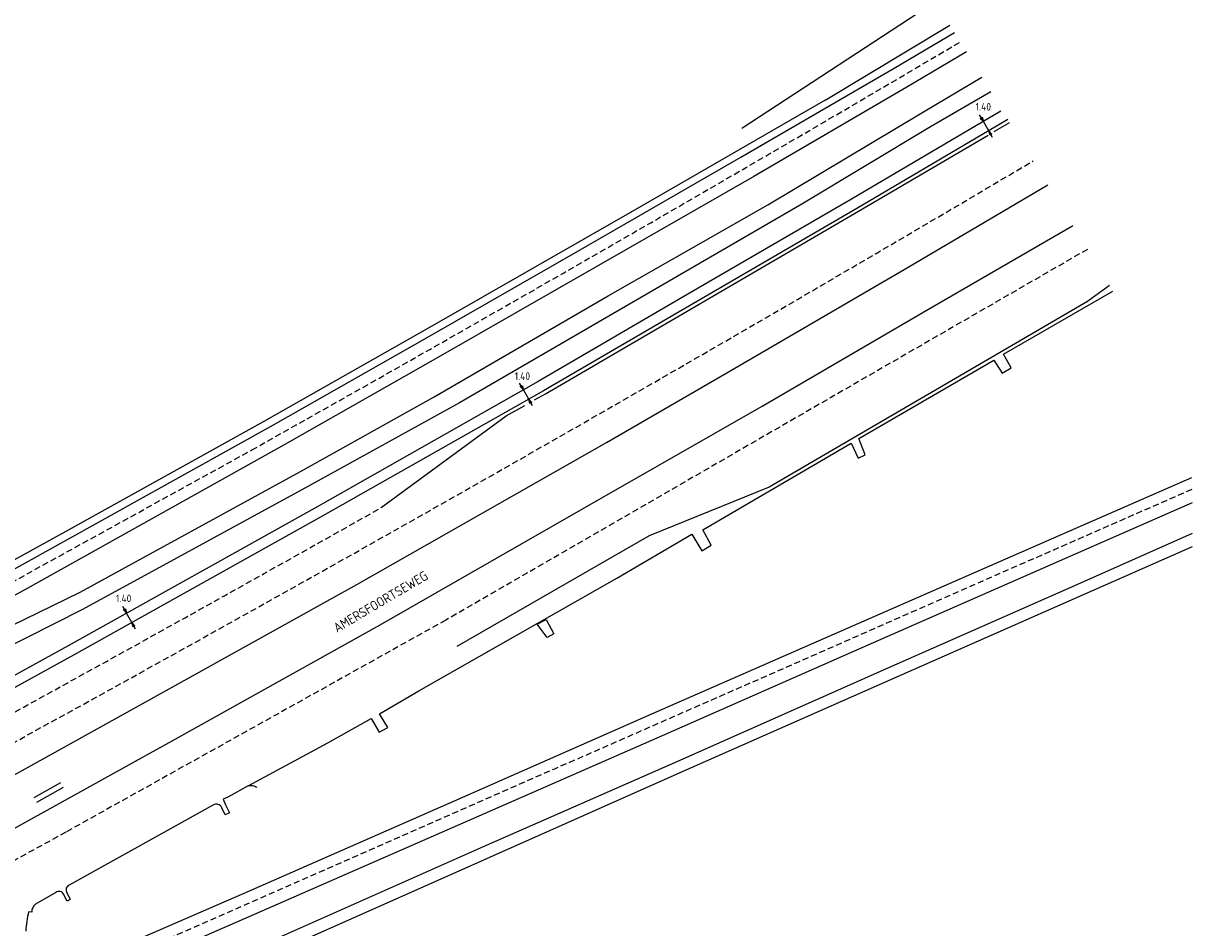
# Model space of a CAD drawing. Header units: metres. Extents: x 146651 to 147236, y 458601 to 459010.
# Tile 23 of 24: x 147083 to 147236, y 458805 to 458923. Entities that reach past the tile are written whole.
import ezdxf
from ezdxf.enums import TextEntityAlignment as Align

# ---------------------------------------------------------------- set-up
doc = ezdxf.new("R2010")
doc.units = ezdxf.units.M
doc.header["$LTSCALE"] = 0.25
doc.linetypes.add('HIDDEN2', pattern=[4.7625, 3.175, -1.5875])
for name, color, linetype in [('KABEL-500', 3, 'Continuous'), ('MAAT-T-CODE', 7, 'Continuous'), ('MAATVOERING', 7, 'Continuous'), ('MARKERING', 9, 'Continuous'), ('ONDERGROND', 7, 'Continuous')]:
    doc.layers.add(name, color=color, linetype=linetype)
doc.styles.add('I020-1', font='ISO', dxfattribs={"height": 2})
doc.styles.add('ISO', font='isocp.shx')

# ---------------------------------------------------------------- blocks, each defined once
blk = doc.blocks.new('N2378200$0$GREP')
at = {"linetype": 'Continuous'}
for p, q in [((-0.35, 2), (-0.35, -2)), ((0.35, 2), (0.35, -2))]:
    blk.add_line(p, q, dxfattribs=at)
blk = doc.blocks.new('V_PL')
at = {"layer": 'MAATVOERING'}
for points in [[(-1, 0), (0, 0)], [(-0.57, 0.14), (0, 0)], [(-0.57, -0.14), (-0.57, 0.14)], [(-0.57, 0.12), (0, 0)], [(-0.57, 0.11), (0, 0)], [(-0.57, 0.09), (0, 0)], [(-0.57, 0.07), (0, 0)], [(-0.57, 0.05), (0, 0)], [(-0.57, 0.04), (0, 0)], [(-0.57, 0.02), (0, 0)], [(-0.57, -0.12), (0, 0)], [(-0.57, -0.09), (0, 0)], [(-0.57, -0.05), (0, 0)], [(-0.57, -0.02), (0, 0)], [(-0.57, -0.14), (0, 0)], [(-0.57, -0.04), (0, 0)], [(-0.57, -0.07), (0, 0)], [(-0.57, -0.11), (0, 0)], [(0, 0), (-0.57, 0)]]:
    blk.add_lwpolyline(points, dxfattribs=at)
blk = doc.blocks.new('V_PR')
at = {"layer": 'MAATVOERING'}
for points in [[(0.57, 0.14), (0, 0)], [(0.57, 0.12), (0, 0)], [(0.57, 0.11), (0, 0)], [(0.57, 0.09), (0, 0)], [(0.57, 0.07), (0, 0)], [(0.57, 0.05), (0, 0)], [(0.57, 0.04), (0, 0)], [(0.57, 0.02), (0, 0)], [(0.57, -0.11), (0, 0)], [(0.57, -0.07), (0, 0)], [(0.57, -0.04), (0, 0)], [(0, 0), (0.57, 0)], [(0, 0), (1, 0)], [(0.57, -0.02), (0, 0)], [(0.57, -0.05), (0, 0)], [(0.57, -0.09), (0, 0)], [(0.57, -0.12), (0, 0)], [(0.57, -0.14), (0, 0)], [(0.57, 0.14), (0.57, -0.14)]]:
    blk.add_lwpolyline(points, dxfattribs=at)
at = {"layer": 'MAAT-T-CODE', "style": 'I020-1'}
blk.add_attdef('MAAT', text='', height=1, dxfattribs=at).set_placement((1.7, 0), align=Align.MIDDLE)

msp = doc.modelspace()

# ---------------------------------------------------------------- linework, layer by layer
at = {"layer": 'KABEL-500'}
msp.add_lwpolyline([(147211.09, 458911.57), (147191.57, 458900.08), (147170.21, 458887.64), (147150.65, 458876.24), (147121.82, 458859.91), (147089.22, 458841.66), (147061.91, 458826.63), (147038.01, 458813.71), (147013.4, 458800.57), (146993.21, 458789.88), (146971.76, 458778.71), (146962.82, 458773.96)], dxfattribs=at)
at = {"layer": 'MAATVOERING'}
for p, q in [((147209.52, 458909.02), (147208.81, 458910.23)), ((147149.39, 458873.92), (147148.7, 458875.14)), ((147097.53, 458844.71), (147096.85, 458845.93))]:
    msp.add_line(p, q, dxfattribs=at)
at = {"layer": 'MARKERING', "linetype": 'HIDDEN2'}
for points in [[(147130.24, 458978.07, 0.000091), (147073.47, 458953.11), (147059.07, 458946.64), (147012.05, 458924.45), (146975, 458905.99)], [(146969.69, 458789.08, 0.005888), (147040.05, 458826.9), (147113.2, 458867.28, 0.005419), (147205.79, 458920.64, 0.005419)], [(147049.41, 458811.22, 0.010184), (147215.32, 458905.08, 0.010184)], [(147222.4, 458893.52), (147138.55, 458845.03), (147089, 458817.36, -0.005232), (146969.57, 458753.59)], [(147236.06, 458862.13, 0.000238), (147087.98, 458797.08), (147073.58, 458790.61), (147026.56, 458768.41), (146989.51, 458749.95)], [(147047.77, 458814.26, 0.005029), (147130.12, 458859.74, 0.005029)]]:
    msp.add_lwpolyline(points, format="xyb", dxfattribs=at)
at = {"layer": 'MARKERING', "const_width": 0.15}
msp.add_lwpolyline([(147210.18, 458908.89), (147212.25, 458910.1)], dxfattribs=at)
at = {"layer": 'MARKERING'}
for points in [[(147150.17, 458873.84), (147151.57, 458874.64), (147192.5, 458898.49), (147209.42, 458908.44)], [(147225.29, 458888.8), (147222.42, 458886.68), (147180.81, 458862.44), (147165.12, 458856.06), (147139.99, 458841.59)], [(147130.12, 458859.74), (147146.46, 458871.74), (147148.89, 458873.12)]]:
    msp.add_lwpolyline(points, dxfattribs=at)
at = {"layer": 'ONDERGROND'}
for p, q in [((147201.01, 458911.52), (147208.62, 458916.02)), ((147188.13, 458913.03), (147163.53, 458898.83)), ((147209.78, 458914.13), (147201.92, 458909.55)), ((147180.66, 458899.34), (147201.01, 458911.52)), ((147201.92, 458909.55), (147185.07, 458899.42)), ((147159.76, 458887.46), (147180.66, 458899.34)), ((147185.07, 458899.42), (147161.21, 458885.57)), ((147163.53, 458898.83), (147136.74, 458883.48)), ((147137.04, 458874.22), (147159.76, 458887.46)), ((147161.21, 458885.57), (147140.37, 458873.44)), ((147136.74, 458883.48), (147114.76, 458871.01)), ((147119.57, 458864.48), (147137.04, 458874.22)), ((147140.37, 458873.44), (147120.6, 458862.55)), ((147114.76, 458871.01), (147088.9, 458856.6)), ((147090.79, 458848.67), (147119.57, 458864.48)), ((147120.6, 458862.55), (147091.08, 458846.42)), ((147088.9, 458856.6), (147063.66, 458842.72)), ((147061.3, 458834.35), (147090.79, 458848.67)), ((147091.08, 458846.42), (147068.96, 458835.27))]:
    msp.add_line(p, q, dxfattribs=at)
for points in [[(147177.23, 458909.35), (147202.57, 458925.92)], [(147188.13, 458913.03), (147204.45, 458922.85)], [(146944.77, 458777.84), (146966.91, 458789.32), (146976.76, 458794.4), (146988.04, 458800.42), (147008.29, 458811.29), (147032.55, 458824.51), (147056.38, 458837.58), (147082.84, 458852.07), (147116.06, 458870.57), (147136.12, 458881.98), (147156.14, 458893.46), (147177.11, 458905.56), (147197.14, 458917.2), (147205.04, 458921.87)], [(147206.59, 458919.34), (147198.81, 458914.71), (147178.8, 458903.04), (147157.9, 458891.06), (147137.5, 458879.39), (147117.52, 458867.99), (147083.83, 458849.17), (147057.6, 458834.83), (147033.69, 458821.79), (147009.18, 458808.4), (146989.55, 458797.97), (146971.07, 458788.07), (146957.29, 458780.84)], [(147212.01, 458910.49), (147192.28, 458898.87), (147170.92, 458886.43), (147151.34, 458875.03), (147122.51, 458858.69), (147089.89, 458840.44), (147062.58, 458825.4), (147038.67, 458812.48), (147014.06, 458799.33), (146993.86, 458788.64), (146970.64, 458776.55), (146949.96, 458765.8)], [(147042.42, 458796.31), (147064.14, 458808.01), (147082.44, 458817.97), (147103.6, 458829.69), (147129.98, 458844.4), (147156.53, 458859.65), (147179.89, 458873.01), (147201.32, 458885.5), (147220.38, 458896.56), (147220.5, 458896.63)], [(147112.73, 458823.37), (147123.16, 458828.98), (147128.82, 458832.18), (147129.86, 458830.39), (147130.99, 458830.97), (147129.89, 458832.78), (147135.02, 458835.8), (147160.92, 458850.52), (147170.73, 458856.29), (147172.04, 458854.11), (147173.25, 458854.82), (147172.16, 458856.86), (147191.53, 458868.19), (147192.44, 458866.23), (147193.35, 458866.66), (147192.54, 458868.78), (147210.19, 458879.04), (147211.27, 458877.33), (147212.46, 458878.01), (147211.46, 458879.82), (147225.74, 458888.07)], [(147084.7, 458797.37), (147113.2, 458809.76), (147140.79, 458821.86), (147165.48, 458832.77), (147193.24, 458844.93), (147218.73, 458856.1), (147236.04, 458863.7)], [(147236.08, 458860.35), (147220.13, 458853.36), (147194.4, 458842.06), (147166.82, 458829.91), (147142.19, 458819.07), (147114.53, 458806.99), (147087.13, 458794.99), (147085.39, 458794.02), (147086.64, 458790.13)], [(147086.64, 458790.13), (147143.5, 458815.42), (147168.89, 458826.61), (147196.08, 458838.68), (147221.54, 458849.92), (147236.14, 458856.39)], [(147087.3, 458788.65), (147143.92, 458813.88), (147169.2, 458825.1), (147196.72, 458837.27), (147222.22, 458848.5), (147236.16, 458854.68)]]:
    msp.add_lwpolyline(points, dxfattribs=at)
for points in [[(146955.24, 458753.69), (147000.34, 458777.16, 0.006117), (147001.83, 458777.92, 0.006117), (147003.3, 458778.71, 0.005469), (147004.6, 458779.45, 0.005469), (147005.89, 458780.22), (147041.28, 458802.6), (147061.7, 458813.61), (147079.64, 458823.41), (147102.02, 458835.81), (147126.92, 458849.7), (147159.57, 458868.27), (147175.3, 458877.36), (147199, 458891.17), (147217.25, 458901.94)], [(147112.73, 458823.37), (147110.07, 458821.88), (147109.45, 458821.64), (147109.77, 458820.87), (147110.31, 458819.83), (147109.74, 458819.59), (147109.3, 458820.47, 0.08956), (147109.16, 458820.71, 0.08956), (147108.94, 458820.88, 0.106133), (147108.62, 458820.96, 0.106133), (147108.3, 458820.91), (147089.34, 458810.39, 0.106037), (147089.1, 458810.22, 0.106037), (147088.96, 458809.97, 0.123985), (147088.94, 458809.63, 0.123985), (147089.08, 458809.32), (147089.49, 458808.51), (147089.06, 458808.29), (147088.58, 458809.2, 0.103541), (147088.41, 458809.41, 0.103541), (147088.18, 458809.54, 0.123779), (147087.86, 458809.55, 0.123779), (147087.58, 458809.41), (147084.92, 458807.87, 0.059345), (147084.71, 458807.66, 0.059345), (147084.57, 458807.41, 0.057864), (147084.48, 458807.14, 0.057864), (147084.46, 458806.86), (147084.04, 458806.89, 0.024772), (147083.79, 458805.64, 0.024772), (147083.66, 458804.36, 0.030408)], [(147112.73, 458823.37, -0.052911), (147113.02, 458823.41, -0.052911), (147113.31, 458823.4, -0.055355), (147113.61, 458823.31, -0.055355), (147113.88, 458823.17)]]:
    msp.add_lwpolyline(points, format="xyb", dxfattribs=at)
msp.add_lwpolyline([(147151.67, 458845.11), (147152.68, 458843.22), (147151.8, 458842.74), (147150.51, 458844.49)], close=True, dxfattribs=at)

# ---------------------------------------------------------------- block references
at = {"layer": 'MAATVOERING'}
ref = msp.add_blockref('V_PR', (147208.81, 458910.23), dxfattribs=dict(at, rotation=120.4710651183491))
ref.add_attrib('MAAT', '1.40', dxfattribs={"layer": 'MAAT-T-CODE', "height": 1, "style": 'I020-1'}).set_placement((147208.81, 458912.17), align=Align.MIDDLE)
for p, rotation in [((147209.52, 458909.02), 120.4710651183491), ((147149.39, 458873.92), 119.5422417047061), ((147097.53, 458844.71), 119.2261407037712)]:
    msp.add_blockref('V_PL', p, dxfattribs=dict(at, rotation=rotation))
ref = msp.add_blockref('V_PR', (147148.7, 458875.14), dxfattribs=dict(at, rotation=119.5422417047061))
ref.add_attrib('MAAT', '1.40', dxfattribs={"layer": 'MAAT-T-CODE', "height": 1, "style": 'I020-1'}).set_placement((147148.57, 458876.94), align=Align.MIDDLE)
ref = msp.add_blockref('V_PR', (147096.85, 458845.93), dxfattribs=dict(at, rotation=119.2261407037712))
ref.add_attrib('MAAT', '1.40', dxfattribs={"layer": 'MAAT-T-CODE', "height": 1, "style": 'I020-1'}).set_placement((147096.46, 458847.88), align=Align.MIDDLE)
at = {"layer": 'ONDERGROND', "rotation": 119.3133205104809}
msp.add_blockref('N2378200$0$GREP', (147086.69, 458822.52), dxfattribs=at)

# ---------------------------------------------------------------- texts
at = {"layer": 'ONDERGROND', "style": 'ISO'}
msp.add_text('AMERSFOORTSEWEG', height=1.25, rotation=30.6343, dxfattribs=at).set_placement((147130.04, 458847.45), align=Align.MIDDLE)

doc.saveas('drawing.dxf')
